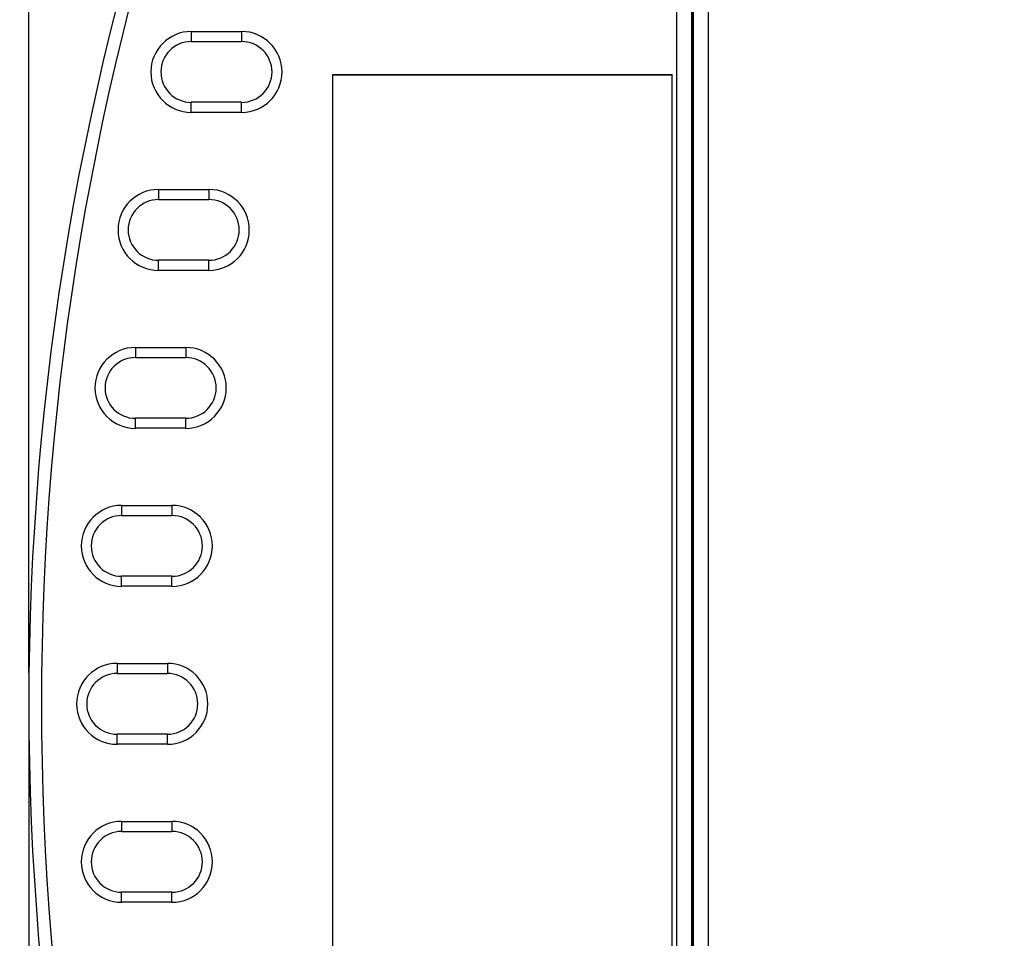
# Model space of a CAD drawing. Header units: inches. Extents: x 0 to 22, y 0 to 17.
# Tile 35 of 47: x 8.4 to 10.3, y 9.3 to 11.1. Entities that reach past the tile are written whole.
import ezdxf

# ---------------------------------------------------------------- set-up
doc = ezdxf.new("R2010")
doc.units = ezdxf.units.IN
doc.header["$LTSCALE"] = 1.21
doc.header["$MEASUREMENT"] = 0
doc.layers.get('0').update_dxf_attribs({"linetype": 'CONTINUOUS'})
doc.layers.add('DIMENSIONS', color=7, linetype='CONTINUOUS')
doc.styles.get("Standard").update_dxf_attribs({"font": 'txt', "width": 0.8})
doc.dimstyles.new('DIMSTYLE_3', dxfattribs={"dimtxt": 0.125, "dimasz": 0.18, "dimexe": 0.125, "dimexo": 0.0625, "dimgap": 0.0625, "dimtad": 0, "dimtih": 1, "dimtoh": 1, "dimzin": 4, "dimdsep": 46, "dimtxsty": 'STANDARD', "dimblk": '_FILLED', "dimblk1": '_FILLED', "dimblk2": '_FILLED', "dimcen": 0.09, "dimadec": 0, "dimazin": 0, "dimtp": 0.001, "dimtm": 0.001, "dimtfac": 1, "dimtofl": 0, "dimtmove": 0, "dimatfit": 3, "dimldrblk": '_FILLED', "dimfxl": 1, "dimtolj": 1, "dimtzin": 4, "dimarcsym": 0})

# ---------------------------------------------------------------- blocks, each defined once
blk = doc.blocks.new('_FILLED')
at = {"color": 0, "linetype": 'BYBLOCK'}
blk.add_solid([(0, 0), (-1, 0.174), (-1, -0.174)], dxfattribs=at)
blk = doc.blocks.new('*D15')
at = {"layer": 'DIMENSIONS', "color": 2, "linetype": 'CONTINUOUS'}
for p, q in [((8.3939, 9.8258), (8.3939, 13.7543)), ((13.9306, 12.0333), (13.9306, 13.7543)), ((8.3939, 13.6293), (10.3872, 13.6293)), ((13.9306, 13.6293), (11.9372, 13.6293))]:
    blk.add_line(p, q, dxfattribs=at)
at = {"layer": 'DIMENSIONS', "color": 2, "linetype": 'CONTINUOUS', "xscale": 0.18, "yscale": 0.18, "zscale": 0.18, "rotation": 180}
blk.add_blockref('_FILLED', (8.3939, 13.6293), dxfattribs=at)
at = {"layer": 'DIMENSIONS', "color": 2, "linetype": 'CONTINUOUS', "xscale": 0.18, "yscale": 0.18, "zscale": 0.18}
blk.add_blockref('_FILLED', (13.9306, 13.6293), dxfattribs=at)
at = {"layer": 'DIMENSIONS', "color": 2, "linetype": 'CONTINUOUS', "insert": (11.1622, 13.6918), "char_height": 0.125, "width": 1.425, "attachment_point": 2, "line_spacing_factor": 0.9}
blk.add_mtext('(5.54{\\Ftxt.shx;\\W1.000000;\\H0.125000; }[140.6])', dxfattribs=at)
blk = doc.blocks.new('*D16')
at = {"layer": 'DIMENSIONS', "color": 2, "linetype": 'CONTINUOUS'}
for p, q in [((8.3939, 9.7008), (8.3939, 5.9873)), ((9.4903, 7.5256), (9.4903, 5.9873)), ((8.3939, 6.1123), (7.9711, 6.1123)), ((9.4903, 6.1123), (9.8503, 6.1123))]:
    blk.add_line(p, q, dxfattribs=at)
at = {"layer": 'DIMENSIONS', "color": 2, "linetype": 'CONTINUOUS', "xscale": 0.18, "yscale": 0.18, "zscale": 0.18}
blk.add_blockref('_FILLED', (8.3939, 6.1123), dxfattribs=at)
at = {"layer": 'DIMENSIONS', "color": 2, "linetype": 'CONTINUOUS', "xscale": 0.18, "yscale": 0.18, "zscale": 0.18, "rotation": 180}
blk.add_blockref('_FILLED', (9.4903, 6.1123), dxfattribs=at)
at = {"layer": 'DIMENSIONS', "color": 2, "linetype": 'CONTINUOUS', "insert": (7.9086, 6.1748), "char_height": 0.125, "width": 1.125, "attachment_point": 3, "line_spacing_factor": 0.9}
blk.add_mtext('1.10{\\Ftxt.shx;\\W1.000000;\\H0.125000; }[27.9]', dxfattribs=at)
blk = doc.blocks.new('*D19')
at = {"layer": 'DIMENSIONS', "color": 2, "linetype": 'CONTINUOUS'}
for p, q in [((9.5372, 11.7878), (7.5189, 11.7878)), ((7.6439, 11.7878), (7.6439, 9.8883)), ((7.6439, 7.7389), (7.6439, 9.6383)), ((9.5372, 7.7389), (7.5189, 7.7389))]:
    blk.add_line(p, q, dxfattribs=at)
at = {"layer": 'DIMENSIONS', "color": 2, "linetype": 'CONTINUOUS', "xscale": 0.18, "yscale": 0.18, "zscale": 0.18}
for p, rotation in [((7.6439, 11.7878), 90), ((7.6439, 7.7389), 270)]:
    blk.add_blockref('_FILLED', p, dxfattribs=dict(at, rotation=rotation))
at = {"layer": 'DIMENSIONS', "color": 2, "linetype": 'CONTINUOUS', "insert": (7.6439, 9.8258), "char_height": 0.125, "width": 1.225, "attachment_point": 2, "line_spacing_factor": 0.9}
blk.add_mtext('4.05{\\Ftxt.shx;\\W1.000000;\\H0.125000; }[102.8]', dxfattribs=at)

msp = doc.modelspace()

# ---------------------------------------------------------------- linework, layer by layer
at = {"color": 7, "linetype": 'CONTINUOUS'}
for p, q in [((9.744, 11.8178), (9.744, 7.7089)), ((9.714, 11.7828), (9.714, 7.7439)), ((9.7125, 11.7738), (9.7125, 7.7529)), ((9.6816, 7.8088), (9.6816, 11.7179)), ((9.7116, 7.8278), (9.7116, 11.6989)), ((8.7168, 11.0997), (8.7168, 11.0797)), ((8.7168, 11.0997), (8.8168, 11.0997)), ((8.8168, 11.0997), (8.8168, 11.0797)), ((8.7168, 11.0797), (8.8168, 11.0797)), ((8.9976, 11.0133), (8.9976, 8.5133)), ((8.9976, 11.0133), (8.9977, 11.0132)), ((9.6726, 11.0133), (8.9976, 11.0133)), ((8.9977, 11.0132), (8.9977, 8.5135)), ((9.6724, 11.0132), (8.9977, 11.0132)), ((9.6726, 11.0133), (9.6724, 11.0132)), ((9.6724, 8.5135), (9.6724, 11.0132)), ((9.6726, 8.5133), (9.6726, 11.0133)), ((8.7168, 10.939), (8.7168, 10.959)), ((8.8168, 10.959), (8.7168, 10.959)), ((8.8168, 10.939), (8.8168, 10.959)), ((8.8168, 10.939), (8.7168, 10.939)), ((8.6517, 10.7857), (8.6517, 10.7657)), ((8.6517, 10.7857), (8.7517, 10.7857)), ((8.7517, 10.7857), (8.7517, 10.7657)), ((8.6517, 10.7657), (8.7517, 10.7657)), ((8.6517, 10.625), (8.6517, 10.645)), ((8.7517, 10.645), (8.6517, 10.645)), ((8.7517, 10.625), (8.7517, 10.645)), ((8.7517, 10.625), (8.6517, 10.625)), ((8.6058, 10.4717), (8.6058, 10.4517)), ((8.6058, 10.4717), (8.7058, 10.4717)), ((8.7058, 10.4717), (8.7058, 10.4517)), ((8.6058, 10.4517), (8.7058, 10.4517)), ((8.6058, 10.311), (8.6058, 10.331)), ((8.7058, 10.331), (8.6058, 10.331)), ((8.7058, 10.311), (8.7058, 10.331)), ((8.7058, 10.311), (8.6058, 10.311)), ((8.5784, 10.1577), (8.5784, 10.1377)), ((8.5784, 10.1577), (8.6784, 10.1577)), ((8.6784, 10.1577), (8.6784, 10.1377)), ((8.5784, 10.1377), (8.6784, 10.1377)), ((8.5784, 9.997), (8.5784, 10.017)), ((8.6784, 10.017), (8.5784, 10.017)), ((8.6784, 9.997), (8.6784, 10.017)), ((8.6784, 9.997), (8.5784, 9.997)), ((8.5693, 9.8437), (8.5693, 9.8237)), ((8.5693, 9.8437), (8.6693, 9.8437)), ((8.6693, 9.8437), (8.6693, 9.8237)), ((8.5693, 9.8237), (8.6693, 9.8237)), ((8.5693, 9.683), (8.5693, 9.703)), ((8.6693, 9.703), (8.5693, 9.703)), ((8.6693, 9.683), (8.6693, 9.703)), ((8.6693, 9.683), (8.5693, 9.683)), ((8.5784, 9.5297), (8.5784, 9.5097)), ((8.5784, 9.5297), (8.6784, 9.5297)), ((8.6784, 9.5297), (8.6784, 9.5097)), ((8.5784, 9.5097), (8.6784, 9.5097)), ((8.5784, 9.369), (8.5784, 9.389)), ((8.6784, 9.389), (8.5784, 9.389)), ((8.6784, 9.369), (8.6784, 9.389)), ((8.6784, 9.369), (8.5784, 9.369))]:
    msp.add_line(p, q, dxfattribs=at)
for centre, radius, start, end in [((13.9893, 9.7633), 5.5954, 160.7415, 199.2585), ((13.9893, 9.7633), 5.5704, 160.7415, 199.2585), ((8.7168, 11.0193), 0.0804, 90, 270), ((8.8168, 11.0193), 0.0804, 270, 90), ((8.7168, 11.0193), 0.0604, 90, 270), ((8.8168, 11.0193), 0.0604, 270, 90), ((8.6517, 10.7053), 0.0804, 90, 270), ((8.7517, 10.7053), 0.0804, 270, 90), ((8.6517, 10.7053), 0.0604, 90, 270), ((8.7517, 10.7053), 0.0604, 270, 90), ((8.6058, 10.3913), 0.0804, 90, 270), ((8.7058, 10.3913), 0.0804, 270, 90), ((8.6058, 10.3913), 0.0604, 90, 270), ((8.7058, 10.3913), 0.0604, 270, 90), ((8.5784, 10.0773), 0.0804, 90, 270), ((8.6784, 10.0773), 0.0804, 270, 90), ((8.5784, 10.0773), 0.0604, 90, 270), ((8.6784, 10.0773), 0.0604, 270, 90), ((8.5693, 9.7633), 0.0804, 90, 270), ((8.6693, 9.7633), 0.0804, 270, 90), ((8.5693, 9.7633), 0.0604, 90, 270), ((8.6693, 9.7633), 0.0604, 270, 90), ((8.5784, 9.4493), 0.0804, 90, 270), ((8.6784, 9.4493), 0.0804, 270, 90), ((8.5784, 9.4493), 0.0604, 90, 270), ((8.6784, 9.4493), 0.0604, 270, 90)]:
    msp.add_arc(centre, radius, start, end, dxfattribs=at)

# ---------------------------------------------------------------- dimensions: what is measured, and where the dimension line sits
at = {"layer": 'DIMENSIONS', "color": 2, "linetype": 'CONTINUOUS'}
dim = msp.add_linear_dim(base=(8.3939, 13.6293), p1=(13.9306, 11.9708), p2=(8.3939, 9.7633), angle=180, text='(<>)', dimstyle='DIMSTYLE_3', dxfattribs=at)
dim.commit()
dim.dimension.update_dxf_attribs({"geometry": '*D15', "text_midpoint": (11.1622, 13.6293), "dimtype": 160})
for base, p1, p2, angle, picture, middle in [((7.6439, 7.7389), (9.5997, 11.7878), (9.5997, 7.7389), 270, '*D19', (7.6439, 9.7633)), ((8.3939, 6.1123), (9.4903, 7.5881), (8.3939, 9.7633), 180, '*D16', (7.3461, 6.1123))]:
    dim = msp.add_linear_dim(base=base, p1=p1, p2=p2, angle=angle, dimstyle='DIMSTYLE_3', dxfattribs=at)
    dim.commit()
    dim.dimension.update_dxf_attribs({"geometry": picture, "text_midpoint": middle, "dimtype": 160})

doc.saveas('drawing.dxf')
